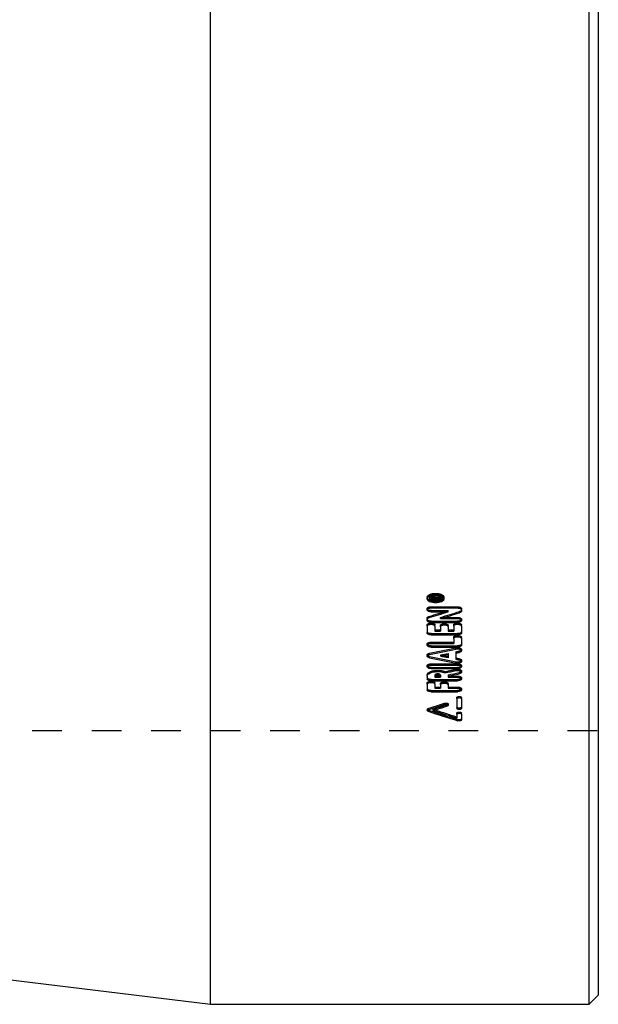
# Model space of a CAD drawing. Header units: millimetres. Extents: x -130 to 1130, y -374 to 1374.
# Tile 4 of 12: x 998 to 1125, y -167 to 49. Entities that reach past the tile are written whole.
import ezdxf

# ---------------------------------------------------------------- set-up
doc = ezdxf.new("R2010")
doc.units = ezdxf.units.MM
doc.header["$LTSCALE"] = 65.185185
doc.linetypes.add('HIDDEN', pattern=[0.2, 0.1, -0.1])
doc.layers.add('KONST.EL_MIT_GEO', color=7, linetype='CONTINUOUS')

msp = doc.modelspace()

# ---------------------------------------------------------------- linework, layer by layer
at = {"layer": 'KONST.EL_MIT_GEO', "color": 7, "linetype": 'Continuous'}
for p, q in [((1040, -167), (1040, 1167)), ((1123, -167), (1123, 1167)), ((1125, 1165), (1125, -165)), ((1087.93, -77.84), (1087.93, -78.11)), ((1088.35, -78.11), (1088.35, -78.32)), ((1088.35, -78.32), (1090.33, -78.32)), ((1088.36, -78.05), (1088.63, -78.05)), ((1088.63, -77.91), (1088.63, -78.18)), ((1088.63, -78.18), (1089.22, -78.18)), ((1088.77, -77.9), (1089.08, -77.9)), ((1088.77, -78.04), (1088.77, -77.9)), ((1088.77, -78.04), (1089.08, -78.04)), ((1089.08, -78.04), (1089.08, -77.9)), ((1089.22, -77.91), (1089.22, -78.18)), ((1089.22, -78.05), (1089.5, -78.05)), ((1089.52, -77.99), (1089.44, -78)), ((1089.5, -78), (1089.5, -78.18)), ((1089.5, -78.18), (1090.33, -78.18)), ((1090.33, -77.9), (1090.32, -77.9)), ((1090.33, -78.04), (1090.32, -78.04)), ((1090.33, -77.9), (1090.33, -78.04)), ((1090.33, -78.18), (1090.33, -78.32)), ((1090.76, -77.84), (1090.76, -78.11)), ((1088.35, -80.13), (1094.15, -80.13)), ((1088.35, -80.7), (1092.1, -80.7)), ((1088.35, -80.96), (1088.35, -80.7)), ((1088.35, -80.96), (1092.1, -80.96)), ((1092.1, -80.96), (1092.1, -80.7)), ((1094.6, -81.18), (1094.6, -80.91)), ((1095, -80.55), (1095, -80.82)), ((1087.5, -82.6), (1087.5, -82.87)), ((1087.5, -84.11), (1087.5, -85.61)), ((1088.35, -83.02), (1094.15, -83.02)), ((1088.35, -83.29), (1088.35, -83.02)), ((1088.35, -83.29), (1094.15, -83.29)), ((1089.2, -84.11), (1089.2, -85.2)), ((1090.4, -82.46), (1090.4, -82.19)), ((1090.4, -82.46), (1094.15, -82.46)), ((1093.3, -84.11), (1093.3, -85.2)), ((1094.15, -83.29), (1094.15, -83.02)), ((1095, -84.11), (1095, -85.61)), ((1088.35, -85.75), (1094.15, -85.75)), ((1088.35, -86.01), (1088.35, -85.75)), ((1088.35, -86.01), (1094.15, -86.01)), ((1089.2, -85.2), (1090.4, -85.2)), ((1090.4, -84.25), (1090.4, -85.2)), ((1092.1, -84.25), (1092.1, -85.2)), ((1092.1, -85.2), (1093.3, -85.2)), ((1094.15, -86.01), (1094.15, -85.75)), ((1088.35, -87.89), (1093.3, -87.89)), ((1088.35, -88.43), (1094.15, -88.43)), ((1088.35, -88.69), (1088.35, -88.43)), ((1093.3, -86.82), (1093.3, -87.89)), ((1094.15, -88.69), (1094.15, -88.43)), ((1095, -86.82), (1095, -88.29)), ((1088.35, -88.69), (1094.15, -88.69)), ((1090.46, -90.68), (1090.46, -90.41)), ((1092.1, -90.08), (1092.1, -91.02)), ((1093.8, -89.73), (1093.8, -91.36)), ((1094.49, -89.85), (1094.49, -89.59)), ((1088.01, -91.04), (1088.01, -90.78)), ((1088.35, -92.64), (1094.15, -92.64)), ((1093.81, -92.22), (1093.81, -91.95)), ((1088.35, -93.15), (1094.15, -93.15)), ((1088.35, -93.42), (1088.35, -93.15)), ((1088.35, -93.42), (1094.15, -93.42)), ((1089.2, -94.84), (1089.2, -95.31)), ((1090.4, -94.84), (1090.4, -95.31)), ((1092.1, -94.79), (1092.1, -95.31)), ((1094.15, -93.42), (1094.15, -93.15)), ((1094.51, -94.54), (1094.51, -94.28)), ((1087.5, -95.1), (1087.5, -95.7)), ((1087.5, -96.84), (1087.5, -98.1)), ((1088.35, -95.81), (1094.15, -95.81)), ((1088.35, -96.08), (1088.35, -95.81)), ((1088.35, -96.08), (1094.15, -96.08)), ((1089.2, -95.31), (1090.4, -95.31)), ((1089.2, -96.84), (1089.2, -97.72)), ((1090.4, -96.96), (1090.4, -97.72)), ((1092.1, -95.31), (1094.15, -95.31)), ((1092.1, -96.96), (1092.1, -97.72)), ((1094.15, -96.08), (1094.15, -95.81)), ((1088.35, -98.21), (1094.15, -98.21)), ((1088.35, -98.47), (1088.35, -98.21)), ((1088.35, -98.47), (1094.15, -98.47)), ((1089.2, -97.72), (1090.4, -97.72)), ((1092.1, -97.72), (1094.15, -97.72)), ((1094.15, -98.47), (1094.15, -98.21)), ((1091.92, -101.61), (1091.92, -101.34)), ((1094.01, -100), (1094.01, -102.15)), ((1095, -100), (1095, -102.15)), ((1087.7, -102.78), (1087.7, -102.51)), ((1088.82, -102.61), (1088.82, -102.34)), ((1094.01, -103.42), (1094.01, -104.26)), ((1095, -103.42), (1095, -104.68)), ((1094.21, -104.85), (1094.21, -104.58)), ((995, -161.47), (1040, -167)), ((1123, -167), (1125, -165)), ((1040, -167), (1123, -167))]:
    msp.add_line(p, q, dxfattribs=at)
at = {"layer": 'KONST.EL_MIT_GEO', "color": 8, "linetype": 'HIDDEN'}
for p, q in [((1088.77, -77.63), (1089.08, -77.63)), ((1088.77, -77.9), (1088.77, -77.63)), ((1089.08, -77.9), (1089.08, -77.63)), ((1090.33, -77.63), (1089.44, -77.73)), ((1090.33, -77.9), (1090.33, -77.63)), ((1087.5, -77.84), (1087.5, -78.11)), ((1088.35, -78.11), (1088.35, -77.84)), ((1088.35, -78.05), (1088.36, -78.05)), ((1088.63, -77.91), (1088.63, -77.84)), ((1088.63, -77.91), (1089.22, -77.91)), ((1088.63, -78.05), (1089.22, -78.05)), ((1088.77, -77.77), (1089.08, -77.77)), ((1089.22, -77.91), (1089.22, -77.84)), ((1089.44, -78), (1089.44, -77.73)), ((1089.5, -78), (1089.5, -77.87)), ((1089.5, -77.91), (1090.33, -77.91)), ((1089.5, -78.05), (1090.33, -78.05)), ((1090.33, -77.78), (1090.32, -77.78)), ((1090.33, -78.18), (1090.33, -78.04)), ((1091.18, -77.84), (1091.18, -78.11)), ((1087.5, -80.28), (1087.5, -80.55)), ((1087.9, -82.25), (1087.9, -81.98)), ((1088.35, -79.86), (1094.15, -79.86)), ((1088.35, -80.13), (1088.35, -79.86)), ((1094.15, -80.13), (1094.15, -79.86)), ((1095, -80.55), (1095, -80.28)), ((1087.5, -82.6), (1087.5, -82.33)), ((1087.5, -84.11), (1087.5, -83.84)), ((1089.2, -84.11), (1089.2, -83.84)), ((1090.4, -82.19), (1094.15, -82.19)), ((1090.4, -84.25), (1090.4, -83.98)), ((1092.1, -84.25), (1092.1, -83.98)), ((1093.3, -84.11), (1093.3, -83.84)), ((1094.15, -82.46), (1094.15, -82.19)), ((1095, -82.61), (1095, -82.87)), ((1095, -84.11), (1095, -83.84)), ((1089.2, -84.93), (1090.4, -84.93)), ((1092.1, -84.93), (1093.3, -84.93)), ((1087.5, -88.03), (1087.5, -88.29)), ((1088.35, -87.63), (1093.3, -87.63)), ((1088.35, -87.89), (1088.35, -87.63)), ((1093.3, -86.82), (1093.3, -86.55)), ((1095, -86.82), (1095, -86.55)), ((1087.5, -90.41), (1087.5, -90.68)), ((1088.01, -90.32), (1088.01, -90.05)), ((1093.81, -89.13), (1093.81, -88.86)), ((1095, -89.22), (1095, -89.49)), ((1087.5, -92.77), (1087.5, -93.03)), ((1088.35, -92.38), (1094.15, -92.38)), ((1088.35, -92.64), (1088.35, -92.38)), ((1094.15, -92.64), (1094.15, -92.38)), ((1094.49, -91.5), (1094.49, -91.24)), ((1095, -91.6), (1095, -91.86)), ((1095, -92.77), (1095, -93.03)), ((1087.5, -95.1), (1087.5, -94.84)), ((1091.4, -94.35), (1091.4, -94.09)), ((1093.79, -93.84), (1093.79, -93.58)), ((1095, -93.93), (1095, -94.19)), ((1087.5, -96.84), (1087.5, -96.57)), ((1089.2, -95.05), (1090.4, -95.05)), ((1089.2, -96.84), (1089.2, -96.57)), ((1090.4, -96.96), (1090.4, -96.7)), ((1092.1, -95.05), (1094.15, -95.05)), ((1092.1, -96.96), (1092.1, -96.7)), ((1094.15, -95.31), (1094.15, -95.05)), ((1095, -95.43), (1095, -95.7)), ((1089.2, -97.45), (1090.4, -97.45)), ((1092.1, -97.45), (1094.15, -97.45)), ((1094.15, -97.72), (1094.15, -97.45)), ((1095, -97.83), (1095, -98.1)), ((1091.32, -101.27), (1091.32, -101)), ((1092.11, -101.17), (1092.11, -101.44)), ((1094.01, -100), (1094.01, -99.73)), ((1095, -100), (1095, -99.73)), ((1087.5, -102.34), (1087.5, -102.61)), ((1087.7, -102.44), (1087.7, -102.17)), ((1094.01, -103.42), (1094.01, -103.15)), ((1095, -103.42), (1095, -103.15)), ((675, -107), (1125, -107))]:
    msp.add_line(p, q, dxfattribs=at)
for centre, radius, start, end in [((1089.34, -79.92), 2.79, 91.5051, 94.5266), ((1089.34, -79.95), 2.82, 90.0003, 91.5122), ((1089.34, -79.93), 2.8, 85.4767, 90.0089), ((1087.96, -77.84), 0.463, 180.021, 188.538), ((1087.98, -77.84), 0.485, 188.5785, 196.4026), ((1089.34, -75.07), 3.69, 267.1531, 268.5745), ((1089.34, -75.06), 3.7, 268.5733, 269.9998), ((1089.34, -75.06), 3.69, 269.9988, 272.8462), ((1090.7, -77.84), 0.485, 343.5975, 351.4212), ((1090.72, -77.84), 0.463, 351.4618, 359.9791), ((1087.69, -90.41), 0.186, 180.0464, 190.8668), ((1094.82, -93.93), 0.178, 349.1001, 359.9542), ((1087.59, -102.34), 0.0915, 180.0023, 184.6637)]:
    msp.add_arc(centre, radius, start, end, dxfattribs=at)
at = {"layer": 'KONST.EL_MIT_GEO', "color": 7, "linetype": 'Continuous'}
for centre, radius, start, end in [((1089.34, -80.84), 3.66, 89.9988, 92.8736), ((1089.34, -80.85), 3.66, 88.5595, 89.9997), ((1089.34, -80.84), 3.65, 87.1258, 88.5606), ((1087.96, -78.11), 0.464, 171.4633, 179.9776), ((1088.74, -78.52), 0.623, 103.4231, 108.364), ((1088.77, -78.74), 0.844, 90.0006, 91.8844), ((1089.08, -78.72), 0.824, 82.1166, 90.0511), ((1089.08, -78.31), 0.277, 85.0038, 90.0065), ((1089.34, -75.99), 2.82, 265.5099, 270.009), ((1089.13, -78.48), 0.578, 70.6793, 73.1796), ((1089.34, -75.97), 2.84, 270.0003, 271.501), ((1089.34, -76), 2.81, 271.4938, 274.4934), ((1089.27, -78.21), 0.279, 50.8261, 54.9378), ((1090.72, -78.11), 0.464, 0.0225, 8.5364), ((1087.69, -90.68), 0.186, 169.1397, 179.9528), ((1094.82, -94.19), 0.178, 0.05, 10.9024), ((1092.02, -101.44), 0.0933, 0.0049, 6.6334), ((1087.9, -103.06), 0.65, 107.8386, 109.9294)]:
    msp.add_arc(centre, radius, start, end, dxfattribs=at)
at = {"layer": 'KONST.EL_MIT_GEO', "color": 8, "linetype": 'HIDDEN'}
for centre, major_axis, ratio, start_param, end_param in [((962.74, 500), (3006.64, 320.02), 0.194526, -1.549333, -1.549062), ((1056.26, 500), (1046.62, 416.85), 0.497137, -1.736608, -1.732673), ((1081.55, 500), (1509.29, 358.78), 0.372312, -1.654812, -1.650982), ((1095.15, 500), (1509.29, -358.78), 0.372312, -1.485615, -1.484532), ((1095.15, 500), (1509.29, -358.78), 0.372312, -1.483411, -1.482952), ((1104.12, 500), (1422.55, 365.56), 0.391934, -1.680074, -1.678397), ((1120.02, 500), (849.58, 468.23), 0.558635, -1.905835, -1.901758), ((1055.88, 500), (852.57, -467.29), 0.557767, -1.23715, -1.231327)]:
    msp.add_ellipse(centre, major_axis=major_axis, ratio=ratio, start_param=start_param, end_param=end_param, dxfattribs=at)
at = {"layer": 'KONST.EL_MIT_GEO', "color": 7, "linetype": 'Continuous'}
for centre, major_axis, ratio, start_param, end_param in [((962.74, 500), (3008, 320.17), 0.194526, -1.549352, -1.549082), ((961.43, 500), (3008, 320.17), 0.194526, -1.548913, -1.548647), ((1056.26, 500), (1047.1, 417.03), 0.497137, -1.736622, -1.732688), ((1059.47, 500), (1046.62, 416.85), 0.497137, -1.737264, -1.733329), ((1059.47, 500), (1047.1, 417.03), 0.497137, -1.737277, -1.733344), ((1081.55, 500), (1509.97, 358.95), 0.372312, -1.654814, -1.650986), ((1085.77, 500), (1509.29, 358.78), 0.372312, -1.655977, -1.654894), ((1085.77, 500), (1509.97, 358.95), 0.372312, -1.655979, -1.654896), ((1085.77, 500), (1509.29, 358.78), 0.372312, -1.653773, -1.653314), ((1085.77, 500), (1509.97, 358.95), 0.372312, -1.653775, -1.653316), ((1090.93, 500), (1509.29, -358.78), 0.372312, -1.48445, -1.480621), ((1090.93, 500), (1509.97, -358.95), 0.372312, -1.484449, -1.480621), ((1095.15, 500), (1509.97, -358.95), 0.372312, -1.485614, -1.484531), ((1095.15, 500), (1509.97, -358.95), 0.372312, -1.483411, -1.482952), ((1104.12, 500), (1423.19, 365.72), 0.391934, -1.68007, -1.678394), ((1108.14, 500), (1422.55, 365.56), 0.391934, -1.682392, -1.680706), ((1108.14, 500), (1423.19, 365.72), 0.391934, -1.682387, -1.680702), ((1120.02, 500), (849.96, 468.44), 0.558635, -1.905819, -1.901743), ((1121.67, 500), (849.58, 468.23), 0.558635, -1.906429, -1.902947), ((1054.22, 500), (852.57, -467.29), 0.557767, 5.046631, 5.053939), ((1054.22, 500), (852.95, -467.5), 0.557767, -1.236571, -1.229267), ((1121.67, 500), (849.96, 468.44), 0.558635, -1.906413, -1.902932), ((1055.88, 500), (852.95, -467.5), 0.557767, -1.237167, -1.231346)]:
    msp.add_ellipse(centre, major_axis=major_axis, ratio=ratio, start_param=start_param, end_param=end_param, dxfattribs=at)
at = {"layer": 'KONST.EL_MIT_GEO', "color": 8, "linetype": 'HIDDEN'}
for points, knots in [([(1087.5, -77.84), (1087.5, -77.78), (1087.53, -77.65), (1087.64, -77.47), (1087.81, -77.32), (1088.14, -77.12), (1088.66, -76.96), (1089.11, -76.92), (1089.34, -76.92)], [0, 0, 0, 0, 0.082183, 0.172953, 0.2777, 0.398271, 0.681513, 1, 1, 1, 1]), ([(1088.35, -77.84), (1088.35, -77.78), (1088.46, -77.68), (1088.62, -77.64), (1088.72, -77.63), (1088.77, -77.63)], [0, 0, 0, 0, 0.386907, 0.675457, 1, 1, 1, 1]), ([(1089.12, -77.14), (1089.05, -77.15), (1088.8, -77.18), (1088.55, -77.24), (1088.38, -77.32)], [0, 0, 0, 0, 0.267556, 1, 1, 1, 1]), ([(1089.08, -77.63), (1089.15, -77.63), (1089.28, -77.64), (1089.4, -77.69), (1089.44, -77.73)], [0, 0, 0, 0, 0.549741, 1, 1, 1, 1]), ([(1089.34, -76.92), (1089.58, -76.92), (1090.02, -76.96), (1090.54, -77.12), (1090.87, -77.32), (1091.04, -77.47), (1091.16, -77.65), (1091.18, -77.78), (1091.18, -77.84)], [0, 0, 0, 0, 0.318487, 0.601729, 0.7223, 0.827047, 0.917817, 1, 1, 1, 1]), ([(1090.3, -77.32), (1090.25, -77.3), (1090.01, -77.2), (1089.76, -77.16), (1089.56, -77.14)], [0, 0, 0, 0, 0.229832, 1, 1, 1, 1]), ([(1087.93, -77.84), (1087.93, -77.94), (1088, -78.09), (1088.17, -78.24), (1088.42, -78.39), (1088.82, -78.51), (1089.16, -78.55), (1089.34, -78.55)], [0, 0, 0, 0, 0.17066, 0.275577, 0.396396, 0.680434, 1, 1, 1, 1]), ([(1089.16, -78.75), (1089.09, -78.75), (1088.82, -78.73), (1088.56, -78.68), (1088.37, -78.62)], [0, 0, 0, 0, 0.259765, 1, 1, 1, 1]), ([(1088.66, -77.8), (1088.66, -77.8), (1088.64, -77.81), (1088.63, -77.83), (1088.63, -77.84)], [0, 0, 0, 0, 0.294512, 1, 1, 1, 1]), ([(1088.77, -77.77), (1088.76, -77.77), (1088.72, -77.77), (1088.68, -77.78), (1088.66, -77.8)], [0, 0, 0, 0, 0.279235, 1, 1, 1, 1]), ([(1089.22, -77.84), (1089.22, -77.83), (1089.21, -77.79), (1089.16, -77.78), (1089.13, -77.77)], [0, 0, 0, 0, 0.185392, 1, 1, 1, 1]), ([(1089.34, -78.55), (1089.52, -78.55), (1089.87, -78.51), (1090.26, -78.39), (1090.51, -78.24), (1090.68, -78.09), (1090.76, -77.94), (1090.76, -77.84)], [0, 0, 0, 0, 0.319566, 0.603604, 0.724423, 0.82934, 1, 1, 1, 1]), ([(1090.31, -78.62), (1090.25, -78.64), (1089.99, -78.71), (1089.73, -78.74), (1089.52, -78.75)], [0, 0, 0, 0, 0.238442, 1, 1, 1, 1]), ([(1087.5, -80.28), (1087.5, -80.22), (1087.56, -80.09), (1087.76, -79.96), (1088.03, -79.88), (1088.24, -79.86), (1088.35, -79.86)], [0, 0, 0, 0, 0.169597, 0.394279, 0.67921, 1, 1, 1, 1]), ([(1087.5, -82.33), (1087.5, -82.3), (1087.52, -82.22), (1087.61, -82.12), (1087.74, -82.04), (1087.84, -82), (1087.9, -81.98)], [0, 0, 0, 0, 0.190037, 0.412612, 0.68279, 1, 1, 1, 1]), ([(1094.15, -79.86), (1094.26, -79.86), (1094.47, -79.88), (1094.74, -79.96), (1094.94, -80.09), (1095, -80.22), (1095, -80.28)], [0, 0, 0, 0, 0.32079, 0.605722, 0.830403, 1, 1, 1, 1]), ([(1087.5, -83.84), (1087.5, -83.79), (1087.56, -83.66), (1087.76, -83.53), (1088.03, -83.45), (1088.35, -83.42), (1088.66, -83.45), (1088.93, -83.53), (1089.13, -83.66), (1089.2, -83.79), (1089.2, -83.84)], [0, 0, 0, 0, 0.083796, 0.195937, 0.338845, 0.5, 0.661155, 0.804063, 0.916204, 1, 1, 1, 1]), ([(1090.4, -83.98), (1090.4, -83.92), (1090.47, -83.79), (1090.66, -83.67), (1090.94, -83.59), (1091.25, -83.56), (1091.56, -83.59), (1091.84, -83.67), (1092.03, -83.79), (1092.1, -83.92), (1092.1, -83.98)], [0, 0, 0, 0, 0.083757, 0.19589, 0.338815, 0.5, 0.661185, 0.80411, 0.916243, 1, 1, 1, 1]), ([(1093.3, -83.84), (1093.3, -83.79), (1093.37, -83.66), (1093.57, -83.53), (1093.84, -83.45), (1094.15, -83.42), (1094.47, -83.45), (1094.74, -83.53), (1094.94, -83.66), (1095, -83.79), (1095, -83.84)], [0, 0, 0, 0, 0.083796, 0.195937, 0.338845, 0.5, 0.661155, 0.804063, 0.916204, 1, 1, 1, 1]), ([(1094.15, -82.19), (1094.26, -82.19), (1094.47, -82.21), (1094.74, -82.3), (1094.94, -82.42), (1095, -82.55), (1095, -82.61)], [0, 0, 0, 0, 0.321777, 0.607284, 0.831705, 1, 1, 1, 1]), ([(1093.3, -86.55), (1093.3, -86.5), (1093.37, -86.37), (1093.57, -86.25), (1093.84, -86.17), (1094.15, -86.14), (1094.47, -86.17), (1094.74, -86.25), (1094.93, -86.37), (1095, -86.5), (1095, -86.55)], [0, 0, 0, 0, 0.08301, 0.194996, 0.33825, 0.5, 0.66175, 0.805004, 0.91699, 1, 1, 1, 1]), ([(1087.5, -88.03), (1087.5, -87.97), (1087.57, -87.85), (1087.76, -87.73), (1088.03, -87.65), (1088.24, -87.63), (1088.35, -87.63)], [0, 0, 0, 0, 0.165148, 0.388949, 0.675843, 1, 1, 1, 1]), ([(1087.5, -90.41), (1087.5, -90.38), (1087.53, -90.29), (1087.64, -90.19), (1087.81, -90.1), (1087.94, -90.07), (1088.01, -90.05)], [0, 0, 0, 0, 0.177928, 0.397806, 0.673937, 1, 1, 1, 1]), ([(1087.55, -90.55), (1087.54, -90.54), (1087.52, -90.51), (1087.51, -90.48), (1087.5, -90.45)], [0, 0, 0, 0, 0.267455, 1, 1, 1, 1]), ([(1093.81, -88.86), (1093.94, -88.83), (1094.15, -88.82), (1094.42, -88.84), (1094.71, -88.9), (1095, -89.05), (1095, -89.22)], [0, 0, 0, 0, 0.312067, 0.468407, 0.614946, 1, 1, 1, 1]), ([(1094.99, -89.27), (1094.99, -89.29), (1094.98, -89.32), (1094.96, -89.35), (1094.95, -89.36)], [0, 0, 0, 0, 0.734113, 1, 1, 1, 1]), ([(1087.5, -92.77), (1087.5, -92.64), (1087.68, -92.51), (1087.88, -92.44), (1088.08, -92.39), (1088.24, -92.38), (1088.35, -92.38)], [0, 0, 0, 0, 0.376182, 0.515652, 0.668989, 1, 1, 1, 1]), ([(1094.15, -92.38), (1094.26, -92.38), (1094.42, -92.39), (1094.62, -92.44), (1094.82, -92.51), (1095, -92.64), (1095, -92.77)], [0, 0, 0, 0, 0.331011, 0.484348, 0.623818, 1, 1, 1, 1]), ([(1094.49, -91.24), (1094.56, -91.25), (1094.69, -91.29), (1094.86, -91.37), (1094.97, -91.47), (1095, -91.56), (1095, -91.6)], [0, 0, 0, 0, 0.326733, 0.603148, 0.822794, 1, 1, 1, 1]), ([(1094.99, -91.64), (1094.99, -91.67), (1094.97, -91.7), (1094.95, -91.72), (1094.95, -91.73)], [0, 0, 0, 0, 0.734057, 1, 1, 1, 1]), ([(1087.5, -94.84), (1087.5, -94.73), (1087.59, -94.49), (1087.9, -94.22), (1088.35, -94.01), (1088.92, -93.86), (1089.55, -93.79), (1090.21, -93.8), (1090.83, -93.89), (1091.22, -94.01), (1091.4, -94.09)], [0, 0, 0, 0, 0.072574, 0.163636, 0.279039, 0.415706, 0.566034, 0.720252, 0.86804, 1, 1, 1, 1]), ([(1087.55, -92.9), (1087.55, -92.89), (1087.53, -92.87), (1087.51, -92.84), (1087.51, -92.81)], [0, 0, 0, 0, 0.266871, 1, 1, 1, 1]), ([(1093.79, -93.58), (1093.93, -93.55), (1094.2, -93.53), (1094.54, -93.57), (1094.76, -93.66), (1094.89, -93.73), (1094.98, -93.82), (1095, -93.89), (1095, -93.93)], [0, 0, 0, 0, 0.30547, 0.603026, 0.731402, 0.83954, 0.926977, 1, 1, 1, 1]), ([(1094.99, -92.81), (1094.99, -92.84), (1094.97, -92.87), (1094.95, -92.89), (1094.95, -92.9)], [0, 0, 0, 0, 0.733129, 1, 1, 1, 1]), ([(1095, -93.96), (1095, -93.97), (1094.99, -94.01), (1094.97, -94.04), (1094.95, -94.06)], [0, 0, 0, 0, 0.23544, 1, 1, 1, 1]), ([(1087.5, -96.57), (1087.5, -96.45), (1087.73, -96.29), (1088.03, -96.21), (1088.35, -96.18), (1088.67, -96.21), (1088.97, -96.29), (1089.2, -96.45), (1089.2, -96.57)], [0, 0, 0, 0, 0.186726, 0.333481, 0.5, 0.666519, 0.813274, 1, 1, 1, 1]), ([(1090.4, -96.7), (1090.4, -96.58), (1090.63, -96.41), (1090.93, -96.34), (1091.25, -96.31), (1091.57, -96.34), (1091.87, -96.41), (1092.1, -96.58), (1092.1, -96.7)], [0, 0, 0, 0, 0.186677, 0.333449, 0.5, 0.666551, 0.813323, 1, 1, 1, 1]), ([(1094.15, -95.05), (1094.26, -95.05), (1094.42, -95.06), (1094.62, -95.11), (1094.82, -95.18), (1095, -95.31), (1095, -95.43)], [0, 0, 0, 0, 0.332305, 0.486112, 0.625849, 1, 1, 1, 1]), ([(1094.99, -95.47), (1094.99, -95.5), (1094.97, -95.53), (1094.95, -95.56), (1094.95, -95.56)], [0, 0, 0, 0, 0.731904, 1, 1, 1, 1]), ([(1094.15, -97.45), (1094.26, -97.45), (1094.47, -97.47), (1094.77, -97.55), (1095, -97.71), (1095, -97.83)], [0, 0, 0, 0, 0.333665, 0.627537, 1, 1, 1, 1]), ([(1094.99, -97.87), (1094.99, -97.88), (1094.98, -97.91), (1094.96, -97.94), (1094.94, -97.96)], [0, 0, 0, 0, 0.234523, 1, 1, 1, 1]), ([(1091.32, -101), (1091.4, -100.97), (1091.58, -100.95), (1091.79, -100.96), (1091.95, -101.01), (1092.05, -101.06), (1092.11, -101.13), (1092.11, -101.17)], [0, 0, 0, 0, 0.293235, 0.598727, 0.733212, 0.845783, 1, 1, 1, 1]), ([(1092.11, -101.21), (1092.1, -101.22), (1092.08, -101.26), (1092.04, -101.29), (1092.01, -101.3)], [0, 0, 0, 0, 0.210217, 1, 1, 1, 1]), ([(1094.01, -99.73), (1094.01, -99.66), (1094.14, -99.57), (1094.32, -99.53), (1094.5, -99.51), (1094.69, -99.53), (1094.86, -99.57), (1095, -99.66), (1095, -99.73)], [0, 0, 0, 0, 0.185453, 0.33267, 0.5, 0.66733, 0.814547, 1, 1, 1, 1]), ([(1087.5, -102.34), (1087.5, -102.33), (1087.52, -102.28), (1087.59, -102.21), (1087.66, -102.19), (1087.7, -102.17)], [0, 0, 0, 0, 0.183832, 0.531283, 1, 1, 1, 1]), ([(1087.58, -102.46), (1087.57, -102.45), (1087.54, -102.43), (1087.52, -102.4), (1087.51, -102.38)], [0, 0, 0, 0, 0.288704, 1, 1, 1, 1]), ([(1094.01, -103.15), (1094.01, -103.08), (1094.15, -102.99), (1094.32, -102.95), (1094.5, -102.94), (1094.69, -102.95), (1094.86, -102.99), (1095, -103.08), (1095, -103.15)], [0, 0, 0, 0, 0.184051, 0.331779, 0.5, 0.668221, 0.815949, 1, 1, 1, 1])]:
    msp.add_open_spline(points, degree=3, knots=knots, dxfattribs=at)
at = {"layer": 'KONST.EL_MIT_GEO', "color": 7, "linetype": 'Continuous'}
for points, knots in [([(1087.51, -78.04), (1087.51, -78), (1087.56, -77.83), (1087.69, -77.69), (1087.79, -77.61)], [0, 0, 0, 0, 0.223596, 1, 1, 1, 1]), ([(1087.79, -77.61), (1087.97, -77.47), (1088.42, -77.28), (1088.9, -77.2), (1089.16, -77.19)], [0, 0, 0, 0, 0.453129, 1, 1, 1, 1]), ([(1088.38, -77.32), (1088.31, -77.35), (1088.19, -77.42), (1088.05, -77.54), (1087.95, -77.69), (1087.93, -77.79), (1087.93, -77.84)], [0, 0, 0, 0, 0.305345, 0.569451, 0.796344, 1, 1, 1, 1]), ([(1089.34, -77.4), (1089.16, -77.4), (1088.82, -77.43), (1088.42, -77.55), (1088.17, -77.7), (1088, -77.85), (1087.93, -78.01), (1087.93, -78.11)], [0, 0, 0, 0, 0.319364, 0.603365, 0.724246, 0.829255, 1, 1, 1, 1]), ([(1090.76, -78.11), (1090.76, -78.01), (1090.68, -77.85), (1090.51, -77.7), (1090.26, -77.55), (1089.87, -77.43), (1089.52, -77.4), (1089.34, -77.4)], [0, 0, 0, 0, 0.170745, 0.275754, 0.396635, 0.680636, 1, 1, 1, 1]), ([(1089.52, -77.19), (1089.79, -77.2), (1090.26, -77.28), (1090.72, -77.47), (1090.89, -77.61)], [0, 0, 0, 0, 0.546872, 1, 1, 1, 1]), ([(1090.76, -77.84), (1090.76, -77.79), (1090.73, -77.69), (1090.64, -77.54), (1090.49, -77.42), (1090.37, -77.35), (1090.3, -77.32)], [0, 0, 0, 0, 0.203656, 0.430549, 0.694656, 1, 1, 1, 1]), ([(1090.89, -77.61), (1090.93, -77.64), (1091.06, -77.75), (1091.16, -77.91), (1091.18, -78.04)], [0, 0, 0, 0, 0.286267, 1, 1, 1, 1]), ([(1089.34, -79.02), (1089.11, -79.02), (1088.66, -78.98), (1088.14, -78.82), (1087.81, -78.63), (1087.64, -78.47), (1087.53, -78.3), (1087.5, -78.17), (1087.5, -78.11)], [0, 0, 0, 0, 0.318751, 0.60204, 0.722528, 0.827152, 0.917819, 1, 1, 1, 1]), ([(1087.79, -78.34), (1087.76, -78.31), (1087.64, -78.21), (1087.55, -78.08), (1087.52, -77.97)], [0, 0, 0, 0, 0.281427, 1, 1, 1, 1]), ([(1088.37, -78.62), (1088.31, -78.6), (1088.11, -78.53), (1087.92, -78.43), (1087.79, -78.34)], [0, 0, 0, 0, 0.274469, 1, 1, 1, 1]), ([(1087.93, -78.11), (1087.93, -78.19), (1088.01, -78.39), (1088.28, -78.59), (1088.67, -78.74), (1088.96, -78.79), (1089.12, -78.8)], [0, 0, 0, 0, 0.175029, 0.397752, 0.67806, 1, 1, 1, 1]), ([(1088.35, -78.11), (1088.35, -78.09), (1088.38, -78), (1088.47, -77.95), (1088.54, -77.93)], [0, 0, 0, 0, 0.197313, 1, 1, 1, 1]), ([(1088.77, -78.04), (1088.76, -78.04), (1088.71, -78.04), (1088.63, -78.07), (1088.63, -78.11)], [0, 0, 0, 0, 0.333047, 1, 1, 1, 1]), ([(1089.19, -78.06), (1089.18, -78.06), (1089.16, -78.05), (1089.13, -78.04), (1089.11, -78.04)], [0, 0, 0, 0, 0.222373, 1, 1, 1, 1]), ([(1089.22, -78.11), (1089.22, -78.1), (1089.22, -78.08), (1089.2, -78.07), (1089.19, -78.06)], [0, 0, 0, 0, 0.215252, 1, 1, 1, 1]), ([(1089.32, -77.93), (1089.33, -77.94), (1089.37, -77.95), (1089.4, -77.97), (1089.43, -77.98)], [0, 0, 0, 0, 0.268976, 1, 1, 1, 1]), ([(1091.18, -78.11), (1091.18, -78.17), (1091.16, -78.3), (1091.04, -78.47), (1090.87, -78.63), (1090.54, -78.82), (1090.02, -78.98), (1089.58, -79.02), (1089.34, -79.02)], [0, 0, 0, 0, 0.082181, 0.172848, 0.277472, 0.39796, 0.681249, 1, 1, 1, 1]), ([(1089.56, -78.8), (1089.72, -78.79), (1090.02, -78.74), (1090.4, -78.59), (1090.67, -78.39), (1090.76, -78.19), (1090.76, -78.11)], [0, 0, 0, 0, 0.32194, 0.602248, 0.824971, 1, 1, 1, 1]), ([(1090.89, -78.34), (1090.85, -78.37), (1090.67, -78.49), (1090.47, -78.57), (1090.31, -78.62)], [0, 0, 0, 0, 0.225396, 1, 1, 1, 1]), ([(1091.16, -77.97), (1091.15, -78.01), (1091.09, -78.15), (1090.98, -78.27), (1090.89, -78.34)], [0, 0, 0, 0, 0.224981, 1, 1, 1, 1]), ([(1088.35, -80.96), (1088.24, -80.96), (1088.03, -80.94), (1087.76, -80.86), (1087.56, -80.73), (1087.5, -80.6), (1087.5, -80.55)], [0, 0, 0, 0, 0.320917, 0.605873, 0.830459, 1, 1, 1, 1]), ([(1087.51, -80.5), (1087.51, -80.47), (1087.56, -80.37), (1087.65, -80.3), (1087.73, -80.26)], [0, 0, 0, 0, 0.211315, 1, 1, 1, 1]), ([(1087.73, -80.57), (1087.71, -80.56), (1087.64, -80.52), (1087.58, -80.46), (1087.54, -80.41)], [0, 0, 0, 0, 0.281449, 1, 1, 1, 1]), ([(1087.73, -80.26), (1087.77, -80.24), (1087.97, -80.15), (1088.18, -80.13), (1088.35, -80.13)], [0, 0, 0, 0, 0.223605, 1, 1, 1, 1]), ([(1088.35, -80.7), (1088.29, -80.7), (1088.08, -80.69), (1087.87, -80.64), (1087.73, -80.57)], [0, 0, 0, 0, 0.271056, 1, 1, 1, 1]), ([(1094.15, -80.13), (1094.25, -80.13), (1094.45, -80.14), (1094.75, -80.23), (1094.96, -80.37), (1094.99, -80.5)], [0, 0, 0, 0, 0.315454, 0.60048, 1, 1, 1, 1]), ([(1094.89, -80.76), (1094.88, -80.78), (1094.79, -80.84), (1094.68, -80.89), (1094.6, -80.91)], [0, 0, 0, 0, 0.22043, 1, 1, 1, 1]), ([(1095, -80.82), (1095, -80.86), (1094.98, -80.94), (1094.89, -81.04), (1094.76, -81.12), (1094.66, -81.16), (1094.6, -81.18)], [0, 0, 0, 0, 0.190991, 0.413844, 0.683642, 1, 1, 1, 1]), ([(1094.98, -80.65), (1094.97, -80.66), (1094.95, -80.7), (1094.92, -80.74), (1094.89, -80.76)], [0, 0, 0, 0, 0.231876, 1, 1, 1, 1]), ([(1087.5, -82.6), (1087.5, -82.56), (1087.52, -82.48), (1087.61, -82.39), (1087.74, -82.3), (1087.84, -82.27), (1087.9, -82.25)], [0, 0, 0, 0, 0.190035, 0.412609, 0.682788, 1, 1, 1, 1]), ([(1088.35, -83.29), (1088.24, -83.29), (1088.03, -83.27), (1087.76, -83.19), (1087.56, -83.06), (1087.5, -82.93), (1087.5, -82.87)], [0, 0, 0, 0, 0.321904, 0.607436, 0.831763, 1, 1, 1, 1]), ([(1088.35, -83.02), (1088.25, -83.02), (1088.05, -83), (1087.75, -82.92), (1087.54, -82.78), (1087.51, -82.66)], [0, 0, 0, 0, 0.316397, 0.60195, 1, 1, 1, 1]), ([(1087.51, -84.06), (1087.54, -83.94), (1087.75, -83.8), (1088.05, -83.72), (1088.35, -83.69), (1088.64, -83.72), (1088.94, -83.8), (1089.16, -83.94), (1089.19, -84.06)], [0, 0, 0, 0, 0.198768, 0.34165, 0.5, 0.65835, 0.801232, 1, 1, 1, 1]), ([(1090.4, -84.25), (1090.4, -84.19), (1090.46, -84.07), (1090.65, -83.95), (1090.9, -83.86), (1091.2, -83.83), (1091.51, -83.84), (1091.78, -83.91), (1091.99, -84.02), (1092.08, -84.14), (1092.09, -84.2)], [0, 0, 0, 0, 0.082225, 0.190933, 0.329377, 0.486876, 0.647071, 0.792909, 0.911314, 1, 1, 1, 1]), ([(1093.3, -84.11), (1093.3, -84.05), (1093.36, -83.93), (1093.55, -83.81), (1093.8, -83.72), (1094.1, -83.69), (1094.41, -83.71), (1094.68, -83.78), (1094.89, -83.89), (1094.98, -84), (1094.99, -84.06)], [0, 0, 0, 0, 0.082265, 0.190984, 0.329414, 0.486888, 0.647055, 0.792874, 0.911282, 1, 1, 1, 1]), ([(1094.15, -82.46), (1094.21, -82.46), (1094.42, -82.47), (1094.63, -82.52), (1094.77, -82.59)], [0, 0, 0, 0, 0.271172, 1, 1, 1, 1]), ([(1095, -82.87), (1095, -82.93), (1094.94, -83.06), (1094.74, -83.19), (1094.47, -83.27), (1094.26, -83.29), (1094.15, -83.29)], [0, 0, 0, 0, 0.168238, 0.392564, 0.678096, 1, 1, 1, 1]), ([(1094.77, -82.89), (1094.73, -82.91), (1094.53, -82.99), (1094.32, -83.02), (1094.15, -83.02)], [0, 0, 0, 0, 0.223252, 1, 1, 1, 1]), ([(1094.77, -82.59), (1094.8, -82.61), (1094.89, -82.66), (1094.98, -82.75), (1094.99, -82.83)], [0, 0, 0, 0, 0.300066, 1, 1, 1, 1]), ([(1094.95, -82.74), (1094.94, -82.76), (1094.89, -82.82), (1094.82, -82.86), (1094.77, -82.89)], [0, 0, 0, 0, 0.220883, 1, 1, 1, 1]), ([(1088.35, -86.01), (1088.24, -86.01), (1088.03, -85.99), (1087.76, -85.91), (1087.57, -85.79), (1087.5, -85.66), (1087.5, -85.61)], [0, 0, 0, 0, 0.323089, 0.609312, 0.833328, 1, 1, 1, 1]), ([(1088.35, -85.75), (1088.25, -85.75), (1088.05, -85.73), (1087.75, -85.65), (1087.54, -85.51), (1087.51, -85.39)], [0, 0, 0, 0, 0.317368, 0.603494, 1, 1, 1, 1]), ([(1094.99, -85.39), (1094.96, -85.51), (1094.75, -85.65), (1094.45, -85.73), (1094.25, -85.75), (1094.15, -85.75)], [0, 0, 0, 0, 0.396506, 0.682632, 1, 1, 1, 1]), ([(1095, -85.61), (1095, -85.66), (1094.93, -85.79), (1094.74, -85.91), (1094.47, -85.99), (1094.26, -86.01), (1094.15, -86.01)], [0, 0, 0, 0, 0.166672, 0.390688, 0.676911, 1, 1, 1, 1]), ([(1088.35, -88.69), (1088.24, -88.69), (1088.03, -88.68), (1087.76, -88.6), (1087.57, -88.48), (1087.5, -88.35), (1087.5, -88.29)], [0, 0, 0, 0, 0.324285, 0.611204, 0.83491, 1, 1, 1, 1]), ([(1087.51, -88.25), (1087.51, -88.23), (1087.56, -88.12), (1087.65, -88.06), (1087.73, -88.02)], [0, 0, 0, 0, 0.208138, 1, 1, 1, 1]), ([(1087.73, -88.3), (1087.71, -88.29), (1087.64, -88.26), (1087.58, -88.21), (1087.55, -88.16)], [0, 0, 0, 0, 0.281954, 1, 1, 1, 1]), ([(1087.73, -88.02), (1087.77, -88), (1087.97, -87.92), (1088.18, -87.89), (1088.35, -87.89)], [0, 0, 0, 0, 0.222661, 1, 1, 1, 1]), ([(1088.35, -88.43), (1088.29, -88.43), (1088.08, -88.42), (1087.87, -88.37), (1087.73, -88.3)], [0, 0, 0, 0, 0.271609, 1, 1, 1, 1]), ([(1093.3, -86.82), (1093.3, -86.77), (1093.36, -86.64), (1093.55, -86.53), (1093.8, -86.44), (1094.2, -86.4), (1094.59, -86.45), (1094.89, -86.6), (1094.98, -86.72), (1094.99, -86.77)], [0, 0, 0, 0, 0.081579, 0.190242, 0.329146, 0.487378, 0.793257, 0.911794, 1, 1, 1, 1]), ([(1094.99, -88.08), (1094.96, -88.2), (1094.74, -88.33), (1094.45, -88.41), (1094.25, -88.43), (1094.15, -88.43)], [0, 0, 0, 0, 0.394954, 0.681656, 1, 1, 1, 1]), ([(1095, -88.29), (1095, -88.35), (1094.93, -88.48), (1094.74, -88.6), (1094.47, -88.68), (1094.26, -88.69), (1094.15, -88.69)], [0, 0, 0, 0, 0.16509, 0.388796, 0.675715, 1, 1, 1, 1]), ([(1087.5, -90.65), (1087.51, -90.62), (1087.55, -90.52), (1087.65, -90.45), (1087.72, -90.41)], [0, 0, 0, 0, 0.207355, 1, 1, 1, 1]), ([(1087.72, -90.68), (1087.7, -90.67), (1087.64, -90.64), (1087.58, -90.59), (1087.55, -90.55)], [0, 0, 0, 0, 0.28105, 1, 1, 1, 1]), ([(1087.72, -90.41), (1087.74, -90.4), (1087.83, -90.36), (1087.93, -90.33), (1088.01, -90.32)], [0, 0, 0, 0, 0.229832, 1, 1, 1, 1]), ([(1093.81, -89.13), (1093.97, -89.09), (1094.3, -89.08), (1094.63, -89.15), (1094.76, -89.22)], [0, 0, 0, 0, 0.523688, 1, 1, 1, 1]), ([(1095, -89.49), (1095, -89.53), (1094.97, -89.62), (1094.86, -89.72), (1094.69, -89.8), (1094.56, -89.84), (1094.49, -89.85)], [0, 0, 0, 0, 0.178643, 0.398665, 0.674497, 1, 1, 1, 1]), ([(1094.77, -89.49), (1094.75, -89.51), (1094.66, -89.55), (1094.57, -89.57), (1094.49, -89.59)], [0, 0, 0, 0, 0.230406, 1, 1, 1, 1]), ([(1094.76, -89.22), (1094.79, -89.23), (1094.89, -89.28), (1094.97, -89.37), (1094.99, -89.44)], [0, 0, 0, 0, 0.302863, 1, 1, 1, 1]), ([(1094.95, -89.36), (1094.94, -89.37), (1094.89, -89.43), (1094.83, -89.47), (1094.77, -89.49)], [0, 0, 0, 0, 0.220643, 1, 1, 1, 1]), ([(1088.01, -91.04), (1087.94, -91.03), (1087.81, -90.99), (1087.64, -90.91), (1087.53, -90.81), (1087.5, -90.72), (1087.5, -90.68)], [0, 0, 0, 0, 0.326165, 0.602279, 0.822072, 1, 1, 1, 1]), ([(1087.51, -92.99), (1087.51, -92.97), (1087.56, -92.87), (1087.65, -92.8), (1087.73, -92.77)], [0, 0, 0, 0, 0.206013, 1, 1, 1, 1]), ([(1088.01, -90.78), (1087.98, -90.77), (1087.88, -90.75), (1087.79, -90.71), (1087.72, -90.68)], [0, 0, 0, 0, 0.269052, 1, 1, 1, 1]), ([(1087.73, -92.77), (1087.77, -92.75), (1087.97, -92.67), (1088.18, -92.64), (1088.35, -92.64)], [0, 0, 0, 0, 0.222068, 1, 1, 1, 1]), ([(1095, -91.86), (1095, -91.9), (1094.98, -91.97), (1094.89, -92.06), (1094.77, -92.14), (1094.54, -92.22), (1094.22, -92.27), (1093.94, -92.25), (1093.81, -92.22)], [0, 0, 0, 0, 0.073914, 0.16166, 0.269541, 0.397329, 0.693804, 1, 1, 1, 1]), ([(1094.76, -91.87), (1094.63, -91.93), (1094.3, -92), (1093.98, -91.99), (1093.81, -91.95)], [0, 0, 0, 0, 0.476038, 1, 1, 1, 1]), ([(1094.15, -92.64), (1094.21, -92.64), (1094.42, -92.65), (1094.63, -92.7), (1094.77, -92.77)], [0, 0, 0, 0, 0.27191, 1, 1, 1, 1]), ([(1094.49, -91.5), (1094.52, -91.51), (1094.61, -91.53), (1094.71, -91.56), (1094.77, -91.6)], [0, 0, 0, 0, 0.268627, 1, 1, 1, 1]), ([(1094.95, -91.73), (1094.94, -91.74), (1094.89, -91.8), (1094.82, -91.84), (1094.76, -91.87)], [0, 0, 0, 0, 0.219449, 1, 1, 1, 1]), ([(1094.77, -91.6), (1094.8, -91.61), (1094.89, -91.66), (1094.98, -91.75), (1094.99, -91.82)], [0, 0, 0, 0, 0.304238, 1, 1, 1, 1]), ([(1094.77, -92.77), (1094.8, -92.78), (1094.89, -92.83), (1094.98, -92.92), (1094.99, -92.99)], [0, 0, 0, 0, 0.304637, 1, 1, 1, 1]), ([(1088.35, -93.42), (1088.24, -93.42), (1088.08, -93.41), (1087.88, -93.36), (1087.68, -93.29), (1087.5, -93.16), (1087.5, -93.03)], [0, 0, 0, 0, 0.331156, 0.484529, 0.624, 1, 1, 1, 1]), ([(1087.5, -95.1), (1087.5, -95), (1087.59, -94.76), (1087.9, -94.49), (1088.35, -94.27), (1088.92, -94.12), (1089.55, -94.05), (1090.21, -94.06), (1090.83, -94.15), (1091.22, -94.28), (1091.4, -94.35)], [0, 0, 0, 0, 0.072574, 0.163636, 0.27904, 0.415707, 0.566034, 0.720252, 0.86804, 1, 1, 1, 1]), ([(1087.73, -93.03), (1087.71, -93.02), (1087.65, -92.99), (1087.58, -92.94), (1087.55, -92.9)], [0, 0, 0, 0, 0.28214, 1, 1, 1, 1]), ([(1088.35, -93.15), (1088.24, -93.15), (1088.03, -93.14), (1087.82, -93.08), (1087.73, -93.03)], [0, 0, 0, 0, 0.533526, 1, 1, 1, 1]), ([(1090.4, -94.84), (1090.4, -94.75), (1090.24, -94.63), (1090.02, -94.58), (1089.8, -94.56), (1089.58, -94.58), (1089.36, -94.63), (1089.2, -94.75), (1089.2, -94.84)], [0, 0, 0, 0, 0.187386, 0.333897, 0.5, 0.666103, 0.812614, 1, 1, 1, 1]), ([(1090.4, -95.07), (1090.38, -95.03), (1090.32, -94.95), (1090.1, -94.85), (1089.83, -94.82), (1089.55, -94.85), (1089.35, -94.91), (1089.2, -95.02), (1089.2, -95.1)], [0, 0, 0, 0, 0.087551, 0.207566, 0.518824, 0.679304, 0.819394, 1, 1, 1, 1]), ([(1093.79, -93.84), (1093.97, -93.81), (1094.31, -93.79), (1094.64, -93.86), (1094.79, -93.94)], [0, 0, 0, 0, 0.526226, 1, 1, 1, 1]), ([(1095, -93.03), (1095, -93.16), (1094.82, -93.29), (1094.62, -93.36), (1094.42, -93.41), (1094.26, -93.42), (1094.15, -93.42)], [0, 0, 0, 0, 0.376, 0.515471, 0.668844, 1, 1, 1, 1]), ([(1094.77, -93.03), (1094.68, -93.08), (1094.47, -93.14), (1094.26, -93.15), (1094.15, -93.15)], [0, 0, 0, 0, 0.466475, 1, 1, 1, 1]), ([(1094.79, -94.18), (1094.77, -94.19), (1094.68, -94.23), (1094.58, -94.26), (1094.51, -94.28)], [0, 0, 0, 0, 0.229258, 1, 1, 1, 1]), ([(1095, -94.19), (1095, -94.23), (1094.97, -94.32), (1094.86, -94.41), (1094.7, -94.49), (1094.58, -94.53), (1094.51, -94.54)], [0, 0, 0, 0, 0.176823, 0.395986, 0.672312, 1, 1, 1, 1]), ([(1094.95, -92.9), (1094.94, -92.91), (1094.89, -92.97), (1094.82, -93.01), (1094.77, -93.03)], [0, 0, 0, 0, 0.21983, 1, 1, 1, 1]), ([(1094.79, -93.94), (1094.81, -93.95), (1094.9, -94), (1094.98, -94.09), (1095, -94.16)], [0, 0, 0, 0, 0.305774, 1, 1, 1, 1]), ([(1094.95, -94.06), (1094.94, -94.07), (1094.89, -94.12), (1094.83, -94.16), (1094.79, -94.18)], [0, 0, 0, 0, 0.221653, 1, 1, 1, 1]), ([(1088.35, -96.08), (1088.24, -96.08), (1088.08, -96.07), (1087.88, -96.02), (1087.68, -95.95), (1087.5, -95.82), (1087.5, -95.7)], [0, 0, 0, 0, 0.33245, 0.486294, 0.626031, 1, 1, 1, 1]), ([(1087.5, -96.84), (1087.5, -96.72), (1087.71, -96.56), (1088, -96.48), (1088.4, -96.44), (1088.78, -96.49), (1089.09, -96.63), (1089.18, -96.74), (1089.19, -96.79)], [0, 0, 0, 0, 0.180515, 0.321412, 0.482788, 0.794562, 0.913729, 1, 1, 1, 1]), ([(1088.35, -95.81), (1088.25, -95.81), (1088.06, -95.8), (1087.8, -95.73), (1087.6, -95.63), (1087.52, -95.53), (1087.51, -95.47)], [0, 0, 0, 0, 0.318041, 0.603601, 0.832223, 1, 1, 1, 1]), ([(1090.4, -96.96), (1090.4, -96.85), (1090.61, -96.69), (1090.9, -96.61), (1091.3, -96.57), (1091.69, -96.61), (1091.99, -96.76), (1092.08, -96.87), (1092.09, -96.92)], [0, 0, 0, 0, 0.180461, 0.321371, 0.482775, 0.794598, 0.913763, 1, 1, 1, 1]), ([(1094.15, -95.31), (1094.26, -95.31), (1094.47, -95.33), (1094.68, -95.39), (1094.77, -95.43)], [0, 0, 0, 0, 0.533803, 1, 1, 1, 1]), ([(1094.77, -95.69), (1094.68, -95.73), (1094.47, -95.79), (1094.26, -95.81), (1094.15, -95.81)], [0, 0, 0, 0, 0.466116, 1, 1, 1, 1]), ([(1095, -95.7), (1095, -95.82), (1094.82, -95.95), (1094.62, -96.02), (1094.42, -96.07), (1094.26, -96.08), (1094.15, -96.08)], [0, 0, 0, 0, 0.373969, 0.513706, 0.66755, 1, 1, 1, 1]), ([(1094.77, -95.43), (1094.8, -95.45), (1094.89, -95.5), (1094.98, -95.58), (1094.99, -95.65)], [0, 0, 0, 0, 0.305939, 1, 1, 1, 1]), ([(1094.95, -95.56), (1094.94, -95.58), (1094.89, -95.63), (1094.82, -95.67), (1094.77, -95.69)], [0, 0, 0, 0, 0.219638, 1, 1, 1, 1]), ([(1088.35, -98.47), (1088.24, -98.47), (1088.03, -98.45), (1087.73, -98.38), (1087.5, -98.22), (1087.5, -98.1)], [0, 0, 0, 0, 0.33381, 0.62772, 1, 1, 1, 1]), ([(1088.35, -98.21), (1088.25, -98.21), (1088.06, -98.19), (1087.8, -98.13), (1087.6, -98.03), (1087.52, -97.92), (1087.51, -97.87)], [0, 0, 0, 0, 0.319002, 0.60513, 0.833539, 1, 1, 1, 1]), ([(1094.15, -97.72), (1094.26, -97.72), (1094.47, -97.74), (1094.68, -97.8), (1094.77, -97.84)], [0, 0, 0, 0, 0.534131, 1, 1, 1, 1]), ([(1094.77, -98.09), (1094.68, -98.13), (1094.47, -98.19), (1094.26, -98.21), (1094.15, -98.21)], [0, 0, 0, 0, 0.465788, 1, 1, 1, 1]), ([(1095, -98.1), (1095, -98.22), (1094.77, -98.38), (1094.47, -98.45), (1094.26, -98.47), (1094.15, -98.47)], [0, 0, 0, 0, 0.37228, 0.66619, 1, 1, 1, 1]), ([(1094.77, -97.84), (1094.8, -97.85), (1094.89, -97.9), (1094.98, -97.98), (1094.99, -98.05)], [0, 0, 0, 0, 0.307153, 1, 1, 1, 1]), ([(1094.94, -97.96), (1094.93, -97.98), (1094.88, -98.03), (1094.82, -98.06), (1094.77, -98.09)], [0, 0, 0, 0, 0.219501, 1, 1, 1, 1]), ([(1091.32, -101.27), (1091.41, -101.24), (1091.6, -101.21), (1091.78, -101.23), (1091.87, -101.25)], [0, 0, 0, 0, 0.493878, 1, 1, 1, 1]), ([(1091.87, -101.25), (1091.93, -101.27), (1092.01, -101.3), (1092.09, -101.36), (1092.1, -101.4)], [0, 0, 0, 0, 0.585855, 1, 1, 1, 1]), ([(1092.01, -101.3), (1092, -101.31), (1091.97, -101.32), (1091.94, -101.34), (1091.92, -101.34)], [0, 0, 0, 0, 0.233803, 1, 1, 1, 1]), ([(1094.01, -100), (1094.01, -99.93), (1094.13, -99.84), (1094.3, -99.8), (1094.53, -99.77), (1094.75, -99.8), (1094.93, -99.88), (1094.99, -99.94), (1095, -99.97)], [0, 0, 0, 0, 0.178092, 0.318304, 0.479491, 0.792761, 0.913197, 1, 1, 1, 1]), ([(1087.7, -102.78), (1087.67, -102.77), (1087.59, -102.74), (1087.5, -102.67), (1087.5, -102.61)], [0, 0, 0, 0, 0.335006, 1, 1, 1, 1]), ([(1087.51, -102.57), (1087.51, -102.56), (1087.55, -102.5), (1087.62, -102.47), (1087.68, -102.45)], [0, 0, 0, 0, 0.196449, 1, 1, 1, 1]), ([(1087.7, -102.51), (1087.69, -102.51), (1087.66, -102.5), (1087.63, -102.49), (1087.61, -102.48)], [0, 0, 0, 0, 0.265414, 1, 1, 1, 1]), ([(1092.11, -101.44), (1092.11, -101.46), (1092.1, -101.5), (1092.03, -101.57), (1091.96, -101.6), (1091.92, -101.61)], [0, 0, 0, 0, 0.184645, 0.532265, 1, 1, 1, 1]), ([(1095, -101.91), (1094.99, -101.94), (1094.93, -102), (1094.77, -102.07), (1094.5, -102.11), (1094.24, -102.07), (1094.08, -102), (1094.02, -101.94), (1094.01, -101.91)], [0, 0, 0, 0, 0.083239, 0.198054, 0.499999, 0.801945, 0.91676, 1, 1, 1, 1]), ([(1095, -102.15), (1095, -102.22), (1094.86, -102.31), (1094.69, -102.35), (1094.5, -102.37), (1094.32, -102.35), (1094.15, -102.31), (1094.01, -102.22), (1094.01, -102.15)], [0, 0, 0, 0, 0.184525, 0.332072, 0.5, 0.667928, 0.815475, 1, 1, 1, 1]), ([(1094.01, -103.42), (1094.01, -103.35), (1094.13, -103.27), (1094.3, -103.22), (1094.53, -103.2), (1094.75, -103.22), (1094.93, -103.3), (1094.99, -103.36), (1095, -103.39)], [0, 0, 0, 0, 0.176538, 0.317106, 0.479036, 0.793707, 0.914102, 1, 1, 1, 1]), ([(1095, -104.44), (1094.98, -104.49), (1094.88, -104.57), (1094.69, -104.62), (1094.45, -104.63), (1094.28, -104.61), (1094.21, -104.58)], [0, 0, 0, 0, 0.165089, 0.416376, 0.71593, 1, 1, 1, 1]), ([(1095, -104.68), (1095, -104.72), (1094.94, -104.79), (1094.83, -104.84), (1094.68, -104.88), (1094.46, -104.9), (1094.29, -104.87), (1094.21, -104.85)], [0, 0, 0, 0, 0.152137, 0.264464, 0.399126, 0.705718, 1, 1, 1, 1])]:
    msp.add_open_spline(points, degree=3, knots=knots, dxfattribs=at)
for points in [[(1088.59, -77.92), (1088.64, -77.9), (1088.69, -77.9), (1088.75, -77.9)], [(1089.2, -77.9), (1089.23, -77.91), (1089.27, -77.92), (1089.3, -77.93)], [(1087.5, -80.55), (1087.5, -80.53), (1087.5, -80.51), (1087.51, -80.5)], [(1094.99, -80.6), (1094.99, -80.62), (1094.99, -80.64), (1094.98, -80.65)], [(1094.99, -80.5), (1095, -80.51), (1095, -80.53), (1095, -80.55)], [(1087.5, -84.11), (1087.5, -84.09), (1087.5, -84.08), (1087.51, -84.06)], [(1089.19, -84.06), (1089.2, -84.08), (1089.2, -84.09), (1089.2, -84.11)], [(1094.99, -82.83), (1095, -82.84), (1095, -82.86), (1095, -82.87)], [(1094.99, -84.06), (1095, -84.08), (1095, -84.09), (1095, -84.11)], [(1092.09, -84.2), (1092.1, -84.21), (1092.1, -84.23), (1092.1, -84.25)], [(1087.5, -88.29), (1087.5, -88.28), (1087.5, -88.26), (1087.51, -88.25)], [(1094.99, -86.77), (1095, -86.79), (1095, -86.81), (1095, -86.82)], [(1094.99, -89.44), (1095, -89.46), (1095, -89.47), (1095, -89.49)], [(1094.99, -91.82), (1095, -91.83), (1095, -91.85), (1095, -91.86)], [(1087.5, -93.03), (1087.5, -93.02), (1087.5, -93), (1087.51, -92.99)], [(1094.99, -92.99), (1095, -93), (1095, -93.02), (1095, -93.03)], [(1089.19, -96.79), (1089.2, -96.81), (1089.2, -96.82), (1089.2, -96.84)], [(1090.4, -95.1), (1090.4, -95.09), (1090.4, -95.08), (1090.4, -95.07)], [(1092.09, -96.92), (1092.1, -96.93), (1092.1, -96.95), (1092.1, -96.96)], [(1094.99, -95.65), (1095, -95.67), (1095, -95.68), (1095, -95.7)], [(1094.99, -98.05), (1095, -98.07), (1095, -98.08), (1095, -98.1)], [(1092.1, -101.4), (1092.11, -101.41), (1092.11, -101.42), (1092.11, -101.43)], [(1095, -99.97), (1095, -99.98), (1095, -99.99), (1095, -100)], [(1087.5, -102.61), (1087.5, -102.6), (1087.5, -102.58), (1087.51, -102.57)], [(1095, -103.39), (1095, -103.4), (1095, -103.41), (1095, -103.42)]]:
    msp.add_open_spline(points, degree=3, dxfattribs=at)
at = {"layer": 'KONST.EL_MIT_GEO', "color": 8, "linetype": 'HIDDEN'}
for points in [[(1089.13, -77.77), (1089.11, -77.77), (1089.1, -77.77), (1089.08, -77.77)], [(1087.51, -80.33), (1087.5, -80.31), (1087.5, -80.3), (1087.5, -80.28)], [(1087.54, -80.41), (1087.53, -80.39), (1087.51, -80.36), (1087.51, -80.33)], [(1095, -80.56), (1095, -80.57), (1095, -80.59), (1094.99, -80.6)], [(1087.51, -82.66), (1087.5, -82.64), (1087.5, -82.62), (1087.5, -82.61)], [(1094.99, -82.66), (1094.99, -82.69), (1094.97, -82.72), (1094.95, -82.74)], [(1095, -82.61), (1095, -82.62), (1095, -82.64), (1094.99, -82.66)], [(1087.51, -85.39), (1087.5, -85.37), (1087.5, -85.36), (1087.5, -85.34)], [(1095, -85.34), (1095, -85.36), (1095, -85.37), (1094.99, -85.39)], [(1087.51, -88.08), (1087.5, -88.06), (1087.5, -88.04), (1087.5, -88.03)], [(1087.55, -88.16), (1087.53, -88.14), (1087.51, -88.11), (1087.51, -88.08)], [(1095, -88.03), (1095, -88.04), (1095, -88.06), (1094.99, -88.08)], [(1095, -89.22), (1095, -89.24), (1095, -89.25), (1094.99, -89.27)], [(1087.51, -92.81), (1087.5, -92.8), (1087.5, -92.78), (1087.5, -92.77)], [(1095, -91.6), (1095, -91.61), (1095, -91.63), (1094.99, -91.64)], [(1095, -92.77), (1095, -92.78), (1095, -92.8), (1094.99, -92.81)], [(1087.51, -95.47), (1087.5, -95.46), (1087.5, -95.45), (1087.5, -95.43)], [(1095, -95.43), (1095, -95.45), (1095, -95.46), (1094.99, -95.47)], [(1087.51, -97.87), (1087.5, -97.86), (1087.5, -97.84), (1087.5, -97.83)], [(1095, -97.83), (1095, -97.84), (1095, -97.86), (1094.99, -97.87)], [(1092.11, -101.17), (1092.11, -101.18), (1092.11, -101.19), (1092.11, -101.21)], [(1087.51, -102.38), (1087.5, -102.37), (1087.5, -102.36), (1087.5, -102.35)], [(1087.61, -102.48), (1087.6, -102.47), (1087.59, -102.47), (1087.58, -102.46)], [(1094.01, -101.91), (1094.01, -101.9), (1094.01, -101.89), (1094.01, -101.88)], [(1095, -101.88), (1095, -101.89), (1095, -101.9), (1095, -101.91)], [(1095, -104.41), (1095, -104.42), (1095, -104.43), (1095, -104.44)]]:
    msp.add_open_spline(points, degree=3, dxfattribs=at)

doc.saveas('drawing.dxf')
